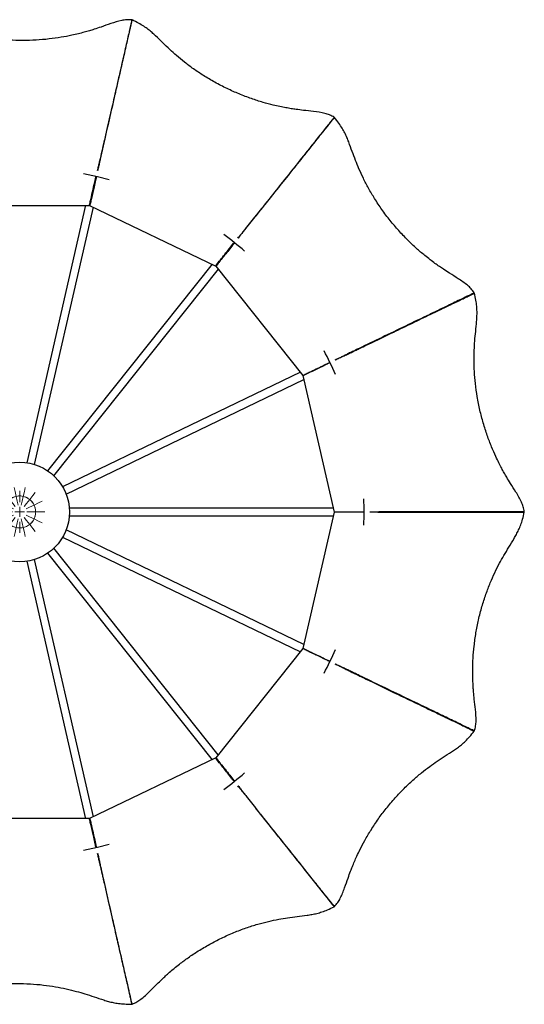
# Model space of a CAD drawing. Header units: millimetres. Extents: x 568 to 833, y 385 to 843.
# Tile 3 of 3: x 695 to 821, y 596 to 843. Entities that reach past the tile are written whole.
import ezdxf

# ---------------------------------------------------------------- set-up
doc = ezdxf.new("R2010")
doc.units = ezdxf.units.MM

# ---------------------------------------------------------------- blocks, each defined once
blk = doc.blocks.new('SW_CENTERMARKSYMBOL_0')
at = {"color": 0, "linetype": 'Continuous', "lineweight": 18}
for p, q in [((2.45, 6.89), (2.23, 7.86)), ((4.8, 6.89), (5.02, 7.86)), ((0.34, 5.87), (-0.29, 6.65)), ((1.12, 4.89), (0.34, 5.87)), ((2.73, 5.67), (2.45, 6.89)), ((2.73, 5.67), (3.01, 4.45)), ((3.62, 4.25), (3.62, 7.02)), ((4.52, 5.67), (4.24, 4.45)), ((4.52, 5.67), (4.8, 6.89)), ((6.13, 4.89), (6.91, 5.87)), ((6.91, 5.87), (7.54, 6.65)), ((-1.13, 4.03), (-2.03, 4.47)), ((0, 3.49), (-1.13, 4.03)), ((0, 3.49), (1.13, 2.95)), ((1.12, 4.89), (1.9, 3.91)), ((1.13, 2.95), (2.03, 2.51)), ((1.9, 3.91), (2.52, 3.13)), ((3.01, 4.45), (3.23, 3.47)), ((3.62, 1.75), (3.62, 3)), ((4.24, 4.45), (4.02, 3.47)), ((5.35, 3.91), (4.73, 3.13)), ((6.12, 2.95), (5.22, 2.51)), ((6.13, 4.89), (5.35, 3.91)), ((7.25, 3.49), (6.12, 2.95)), ((7.25, 3.49), (8.37, 4.03)), ((8.37, 4.03), (9.28, 4.47)), ((-1.65, 1.75), (-2.65, 1.75)), ((1.12, 1.75), (-1.65, 1.75)), ((-0.4, 1.75), (-1.65, 1.75)), ((0, 0), (-1.13, -0.54)), ((-0.4, 1.75), (0.85, 1.75)), ((0, 0), (1.13, 0.54)), ((0.85, 1.75), (1.85, 1.75)), ((1.13, 0.54), (2.03, 0.98)), ((1.9, -0.42), (2.52, 0.36)), ((3.62, 1.75), (2.37, 1.75)), ((3.01, -0.96), (3.23, 0.02)), ((3.62, 1.75), (3.62, 0.5)), ((3.62, 1.75), (4.87, 1.75)), ((4.24, -0.96), (4.02, 0.02)), ((5.35, -0.42), (4.73, 0.36)), ((6.12, 0.54), (5.22, 0.98)), ((6.4, 1.75), (5.4, 1.75)), ((6.12, 1.75), (8.9, 1.75)), ((7.25, 0), (6.12, 0.54)), ((7.65, 1.75), (6.4, 1.75)), ((7.65, 1.75), (8.9, 1.75)), ((8.9, 1.75), (9.9, 1.75)), ((-1.13, -0.54), (-2.03, -0.98)), ((0.34, -2.38), (-0.29, -3.16)), ((1.12, -1.4), (0.34, -2.38)), ((1.12, -1.4), (1.9, -0.42)), ((2.73, -2.18), (2.45, -3.4)), ((2.73, -2.18), (3.01, -0.96)), ((3.62, -0.75), (3.62, -3.53)), ((4.52, -2.18), (4.24, -0.96)), ((4.52, -2.18), (4.8, -3.4)), ((6.13, -1.4), (5.35, -0.42)), ((6.13, -1.4), (6.91, -2.38)), ((6.91, -2.38), (7.54, -3.16)), ((7.25, 0), (8.37, -0.54)), ((8.37, -0.54), (9.28, -0.98)), ((2.45, -3.4), (2.23, -4.37)), ((4.8, -3.4), (5.02, -4.37))]:
    blk.add_line(p, q, dxfattribs=at)
for start, end in [(110.7674, 128.5714), (102.8571, 120.6612), (85.0531, 102.8571), (77.1429, 94.9469), (59.3388, 77.1429), (51.4286, 69.2326), (162.196, 180), (154.2857, 172.0898), (136.4817, 154.2857), (128.5714, 146.3755), (33.6245, 51.4286), (25.7143, 43.5183), (7.9102, 25.7143), (360, 17.804), (180, 197.804), (187.9102, 205.7143), (334.2857, 352.0898), (342.196, 360), (205.7143, 223.5183), (213.6245, 231.4286), (231.4286, 249.2326), (239.3388, 257.1429), (257.1429, 274.9469), (265.0531, 282.8571), (282.8571, 300.6612), (290.7674, 308.5714), (308.5714, 326.3755), (316.4817, 334.2857)]:
    blk.add_arc((3.62, 1.75), 4.02, start, end, dxfattribs=at)

msp = doc.modelspace()

# ---------------------------------------------------------------- linework, layer by layer
at = {"color": 7, "linetype": 'Continuous', "lineweight": 25}
for p, q in [((723, 842.85), (722.97, 842.78)), ((677.17, 796.28), (712.31, 796.28)), ((711.29, 796.31), (696.54, 731.66)), ((712.3, 796.29), (743.98, 781.03)), ((698.49, 731.22), (713.24, 795.87)), ((743.07, 781.5), (701.73, 729.66)), ((703.29, 728.41), (744.64, 780.25)), ((743.97, 781.05), (765.89, 753.56)), ((765.28, 754.37), (705.53, 725.6)), ((706.4, 723.8), (766.15, 752.57)), ((765.89, 753.56), (773.71, 719.29)), ((773.51, 720.29), (707.2, 720.29)), ((707.2, 718.29), (773.51, 718.29)), ((773.71, 719.29), (765.89, 685.03)), ((766.14, 686.01), (706.4, 714.79)), ((705.53, 712.98), (765.28, 684.21)), ((744.63, 658.33), (703.29, 710.17)), ((713.24, 642.72), (698.49, 707.37)), ((701.73, 708.93), (743.07, 657.08)), ((696.54, 706.92), (711.29, 642.27)), ((765.89, 685.03), (743.98, 657.55)), ((808.88, 664.35), (808.95, 664.32)), ((743.98, 657.55), (712.3, 642.29)), ((712.31, 642.3), (677.17, 642.3))]:
    msp.add_line(p, q, dxfattribs=at)
at = {"color": 7, "linetype": 'Continuous', "lineweight": 25, "flags": 128}
for points in [[(710.74, 804.3), (714.26, 803.56), (717.21, 802.82)], [(744.41, 781.66), (744.45, 781.62), (744.48, 781.6)], [(717.21, 635.76), (714.26, 635.02), (710.74, 634.28)]]:
    msp.add_lwpolyline(points, dxfattribs=at)
at = {"color": 8, "linetype": 'Continuous', "lineweight": 25, "flags": 128}
for points in [[(712.59, 797.28), (712.54, 797.29), (712.49, 797.3)], [(744.66, 781.81), (744.62, 781.84), (744.58, 781.88)], [(766.85, 753.96), (766.82, 754.01), (766.8, 754.05)], [(774.75, 719.24), (774.75, 719.29), (774.75, 719.34)], [(744.58, 656.71), (744.62, 656.74), (744.66, 656.77)], [(712.49, 641.28), (712.54, 641.29), (712.59, 641.3)]]:
    msp.add_lwpolyline(points, dxfattribs=at)
at = {"color": 7, "linetype": 'Continuous', "lineweight": 25}
msp.add_circle((694.74, 719.29), 12.5, dxfattribs=at)
for start, end in [(49.2307, 53.6265), (23.5164, 27.9122), (357.8021, 2.1979), (332.0878, 336.4836), (306.3735, 310.7694)]:
    msp.add_arc((694.74, 719.29), 86.5, start, end, dxfattribs=at)
for points, knots in [([(722.91, 842.87), (722.47, 842.89), (721.62, 842.94), (719.82, 842.66), (717.7, 841.97), (715.41, 841.15), (713.63, 840.56), (712.22, 840.12), (710.9, 839.75), (709.42, 839.36), (707.49, 838.91), (705.06, 838.45), (702.07, 838.03), (698.85, 837.76), (695.48, 837.65), (692.12, 837.75), (688.87, 838.03), (685.85, 838.45), (683.08, 838.99), (680.61, 839.61), (678.27, 840.29), (675.99, 841.05), (674.04, 841.72), (672.45, 842.2), (671.22, 842.5), (669.86, 842.73), (668.31, 842.86), (667.2, 842.87), (666.59, 842.87)], [0, 0, 0, 0, 0.022992, 0.044507, 0.094384, 0.139034, 0.171078, 0.192196, 0.215745, 0.242361, 0.272185, 0.318622, 0.37147, 0.429227, 0.486635, 0.54686, 0.603866, 0.656788, 0.705001, 0.75078, 0.789768, 0.832131, 0.875972, 0.897063, 0.918828, 0.942136, 0.968429, 1, 1, 1, 1]), ([(714.28, 805.05), (714.32, 805.23), (714.43, 805.65), (714.64, 806.5), (714.9, 807.58), (715.17, 808.64), (715.4, 809.69), (715.65, 810.74), (716.06, 812.54), (716.85, 815.94), (717.93, 820.68), (719.14, 825.98), (720.06, 830.02), (720.76, 833.07), (721.23, 835.16), (721.68, 837.14), (722.07, 838.79), (722.37, 840.1), (722.62, 841.19), (722.81, 842.03), (722.94, 842.58), (723, 842.85), (722.99, 842.82), (722.99, 842.81)], [0, 0, 0, 0, 0.014146, 0.034339, 0.054641, 0.080469, 0.104919, 0.129476, 0.154111, 0.231749, 0.368981, 0.487733, 0.604521, 0.65334, 0.70242, 0.752229, 0.790332, 0.82855, 0.866864, 0.905252, 0.943694, 0.982166, 1, 1, 1, 1]), ([(722.91, 842.83), (722.91, 842.84), (722.92, 842.87), (722.86, 842.62), (722.73, 842.07), (722.54, 841.24), (722.28, 840.08), (721.94, 838.57), (721.51, 836.67), (721.06, 834.69), (720.61, 832.73), (719.81, 829.22), (718.67, 824.24), (717.21, 817.85), (716.17, 813.29), (715.54, 810.53), (715.3, 809.48), (715.08, 808.52), (714.87, 807.51), (714.66, 806.52), (714.48, 805.65), (714.39, 805.22), (714.35, 805.04)], [0, 0, 0, 0, 0.015485, 0.053798, 0.092144, 0.130539, 0.169008, 0.215282, 0.261721, 0.307573, 0.353764, 0.400164, 0.554568, 0.70486, 0.851036, 0.875424, 0.899899, 0.924674, 0.944775, 0.965078, 0.985492, 1, 1, 1, 1]), ([(722.89, 842.62), (722.89, 842.66), (722.9, 842.74), (722.91, 842.83), (722.91, 842.87)], [0, 0, 0, 0, 0.499683, 1, 1, 1, 1]), ([(773.74, 818.41), (773.36, 818.62), (772.61, 819.03), (770.86, 819.56), (768.65, 819.86), (766.23, 820.12), (764.37, 820.35), (762.92, 820.57), (761.57, 820.81), (760.06, 821.1), (758.13, 821.54), (755.73, 822.17), (752.86, 823.09), (749.84, 824.24), (746.76, 825.61), (743.78, 827.15), (740.97, 828.82), (738.44, 830.51), (736.18, 832.2), (734.21, 833.82), (732.4, 835.46), (730.67, 837.13), (729.21, 838.57), (727.98, 839.7), (727, 840.5), (725.89, 841.3), (724.54, 842.09), (723.54, 842.58), (723, 842.85)], [0, 0, 0, 0, 0.022992, 0.044507, 0.094384, 0.139034, 0.171078, 0.192196, 0.215745, 0.242361, 0.272185, 0.318622, 0.37147, 0.429227, 0.486635, 0.54686, 0.603866, 0.656788, 0.705001, 0.75078, 0.789768, 0.832131, 0.875972, 0.897063, 0.918828, 0.942136, 0.968429, 1, 1, 1, 1]), ([(773.61, 818.19), (773.63, 818.23), (773.68, 818.3), (773.72, 818.37), (773.74, 818.41)], [0, 0, 0, 0, 0.499683, 1, 1, 1, 1]), ([(749.55, 788.08), (749.67, 788.22), (749.95, 788.56), (750.51, 789.23), (751.21, 790.09), (751.91, 790.93), (752.58, 791.77), (753.25, 792.61), (754.41, 794.05), (756.59, 796.78), (759.63, 800.57), (763.01, 804.82), (765.59, 808.06), (767.55, 810.51), (768.88, 812.19), (770.15, 813.78), (771.21, 815.1), (772.05, 816.15), (772.75, 817.02), (773.29, 817.7), (773.64, 818.14), (773.81, 818.35), (773.79, 818.33), (773.78, 818.32)], [0, 0, 0, 0, 0.01417, 0.034399, 0.054737, 0.08061, 0.105103, 0.129701, 0.15438, 0.232153, 0.369625, 0.488585, 0.605576, 0.65448, 0.703646, 0.753542, 0.791711, 0.829996, 0.868377, 0.906832, 0.945341, 0.983881, 1, 1, 1, 1]), ([(773.72, 818.38), (773.73, 818.38), (773.74, 818.41), (773.58, 818.2), (773.24, 817.77), (772.7, 817.1), (771.96, 816.17), (771, 814.95), (769.79, 813.43), (768.52, 811.84), (767.27, 810.27), (765.02, 807.46), (761.84, 803.47), (757.75, 798.34), (754.83, 794.68), (753.06, 792.47), (752.39, 791.63), (751.78, 790.86), (751.15, 790.04), (750.53, 789.24), (749.99, 788.54), (749.72, 788.19), (749.61, 788.04)], [0, 0, 0, 0, 0.015485, 0.053798, 0.092144, 0.130539, 0.169008, 0.215282, 0.261721, 0.307573, 0.353764, 0.400164, 0.554568, 0.70486, 0.851036, 0.875424, 0.899899, 0.924674, 0.944775, 0.965078, 0.985492, 1, 1, 1, 1]), ([(773.81, 818.35), (773.77, 818.32), (773.71, 818.27), (773.64, 818.22), (773.61, 818.19)], [0, 0, 0, 0, 0.500369, 1, 1, 1, 1]), ([(808.92, 774.31), (808.67, 774.67), (808.17, 775.37), (806.83, 776.6), (804.97, 777.83), (802.9, 779.11), (801.32, 780.13), (800.11, 780.96), (798.99, 781.76), (797.76, 782.68), (796.22, 783.91), (794.33, 785.52), (792.14, 787.6), (789.92, 789.94), (787.74, 792.51), (785.72, 795.19), (783.91, 797.92), (782.36, 800.53), (781.06, 803.04), (780, 805.36), (779.07, 807.61), (778.24, 809.87), (777.55, 811.8), (776.93, 813.35), (776.4, 814.5), (775.74, 815.7), (774.87, 817), (774.18, 817.87), (773.81, 818.35)], [0, 0, 0, 0, 0.022992, 0.044507, 0.094384, 0.139034, 0.171078, 0.192196, 0.215745, 0.242361, 0.272185, 0.318622, 0.37147, 0.429227, 0.486635, 0.54686, 0.603866, 0.656788, 0.705001, 0.75078, 0.789768, 0.832131, 0.875972, 0.897063, 0.918828, 0.942136, 0.968429, 1, 1, 1, 1]), ([(712.27, 796.34), (712.27, 796.35), (712.28, 796.39), (712.41, 796.95), (712.54, 797.49), (712.91, 799.11), (713.35, 801.06), (713.77, 802.9), (713.91, 803.5), (713.92, 803.55)], [0, 0, 0, 0, 0.045135, 0.121389, 0.194865, 0.268341, 0.762101, 0.979355, 1, 1, 1, 1]), ([(714.02, 803.53), (713.98, 803.38), (713.91, 803.07), (713.71, 802.2), (713.33, 800.51), (712.94, 798.82), (712.63, 797.47), (712.51, 796.93), (712.39, 796.37), (712.38, 796.33), (712.38, 796.31)], [0, 0, 0, 0, 0.057318, 0.126445, 0.3437, 0.731657, 0.805134, 0.87861, 0.954865, 1, 1, 1, 1]), ([(743.96, 781.1), (743.97, 781.11), (744, 781.15), (744.36, 781.59), (744.7, 782.02), (745.74, 783.32), (746.99, 784.89), (748.16, 786.36), (748.55, 786.84), (748.58, 786.88)], [0, 0, 0, 0, 0.045134, 0.121387, 0.194862, 0.268336, 0.762087, 0.979337, 1, 1, 1, 1]), ([(748.66, 786.82), (748.56, 786.71), (748.36, 786.45), (747.81, 785.76), (746.73, 784.4), (745.64, 783.04), (744.78, 781.96), (744.43, 781.53), (744.08, 781.08), (744.06, 781.05), (744.05, 781.03)], [0, 0, 0, 0, 0.057323, 0.126449, 0.343704, 0.731658, 0.805135, 0.878611, 0.954865, 1, 1, 1, 1]), ([(773.97, 757.49), (774.14, 757.56), (774.53, 757.75), (775.33, 758.11), (776.33, 758.57), (777.33, 759.03), (778.3, 759.5), (779.27, 759.96), (780.94, 760.76), (784.09, 762.27), (788.47, 764.37), (793.36, 766.73), (797.09, 768.53), (799.92, 769.89), (801.85, 770.82), (803.68, 771.7), (805.21, 772.43), (806.42, 773.01), (807.43, 773.49), (808.21, 773.87), (808.72, 774.12), (808.96, 774.23), (808.93, 774.22), (808.92, 774.22)], [0, 0, 0, 0, 0.014146, 0.034339, 0.054641, 0.080469, 0.104919, 0.129476, 0.154111, 0.231749, 0.368981, 0.487733, 0.604521, 0.65334, 0.70242, 0.752229, 0.790332, 0.82855, 0.866864, 0.905252, 0.943694, 0.982166, 1, 1, 1, 1]), ([(808.89, 774.3), (808.9, 774.3), (808.93, 774.31), (808.69, 774.2), (808.19, 773.96), (807.42, 773.59), (806.35, 773.07), (804.95, 772.39), (803.2, 771.54), (801.37, 770.66), (799.56, 769.79), (796.32, 768.23), (791.71, 766.02), (785.8, 763.17), (781.59, 761.14), (779.04, 759.92), (778.07, 759.45), (777.18, 759.02), (776.26, 758.56), (775.36, 758.11), (774.57, 757.71), (774.17, 757.51), (774.01, 757.42)], [0, 0, 0, 0, 0.015485, 0.053798, 0.092144, 0.130539, 0.169008, 0.215282, 0.261721, 0.307573, 0.353764, 0.400164, 0.554568, 0.70486, 0.851036, 0.875424, 0.899899, 0.924674, 0.944775, 0.965078, 0.985492, 1, 1, 1, 1]), ([(808.96, 774.23), (808.91, 774.23), (808.83, 774.21), (808.75, 774.19), (808.71, 774.18)], [0, 0, 0, 0, 0.500369, 1, 1, 1, 1]), ([(821.49, 719.32), (821.41, 719.76), (821.27, 720.6), (820.59, 722.29), (819.45, 724.21), (818.15, 726.26), (817.17, 727.86), (816.43, 729.14), (815.77, 730.34), (815.06, 731.7), (814.2, 733.48), (813.2, 735.75), (812.13, 738.57), (811.15, 741.65), (810.3, 744.91), (809.65, 748.2), (809.19, 751.44), (808.94, 754.47), (808.85, 757.29), (808.89, 759.84), (809.04, 762.28), (809.27, 764.67), (809.49, 766.71), (809.6, 768.37), (809.62, 769.64), (809.55, 771.01), (809.33, 772.56), (809.09, 773.64), (808.96, 774.23)], [0, 0, 0, 0, 0.022992, 0.044507, 0.094384, 0.139034, 0.171078, 0.192196, 0.215745, 0.242361, 0.272185, 0.318622, 0.37147, 0.429227, 0.486635, 0.54686, 0.603866, 0.656788, 0.705001, 0.75078, 0.789768, 0.832131, 0.875972, 0.897063, 0.918828, 0.942136, 0.968429, 1, 1, 1, 1]), ([(765.91, 753.62), (765.92, 753.63), (765.96, 753.65), (766.47, 753.89), (766.97, 754.13), (768.47, 754.85), (770.28, 755.72), (771.97, 756.54), (772.53, 756.81), (772.57, 756.83)], [0, 0, 0, 0, 0.045133, 0.121383, 0.194856, 0.268328, 0.762064, 0.979307, 1, 1, 1, 1]), ([(772.62, 756.74), (772.48, 756.68), (772.19, 756.53), (771.39, 756.15), (769.83, 755.4), (768.26, 754.64), (767.02, 754.04), (766.52, 753.8), (766.01, 753.55), (765.97, 753.53), (765.95, 753.52)], [0, 0, 0, 0, 0.057339, 0.126464, 0.343715, 0.731663, 0.805138, 0.878613, 0.954866, 1, 1, 1, 1]), ([(773.75, 719.35), (773.77, 719.35), (773.81, 719.34), (774.38, 719.34), (774.94, 719.34), (776.6, 719.34), (778.6, 719.34), (780.49, 719.34), (781.1, 719.34), (781.15, 719.34)], [0, 0, 0, 0, 0.045131, 0.121378, 0.194847, 0.268317, 0.762032, 0.979266, 1, 1, 1, 1]), ([(781.15, 719.24), (781, 719.24), (780.68, 719.24), (779.8, 719.24), (778.06, 719.24), (776.32, 719.24), (774.94, 719.24), (774.38, 719.24), (773.81, 719.24), (773.77, 719.24), (773.75, 719.24)], [0, 0, 0, 0, 0.057366, 0.126489, 0.343734, 0.731671, 0.805144, 0.878616, 0.954867, 1, 1, 1, 1]), ([(782.7, 719.33), (782.88, 719.32), (783.32, 719.32), (784.19, 719.3), (785.3, 719.28), (786.4, 719.26), (787.47, 719.26), (788.55, 719.26), (790.39, 719.25), (793.88, 719.25), (798.74, 719.24), (804.18, 719.24), (808.32, 719.24), (811.45, 719.24), (813.6, 719.25), (815.63, 719.25), (817.32, 719.24), (818.67, 719.24), (819.79, 719.23), (820.65, 719.23), (821.22, 719.23), (821.49, 719.24), (821.46, 719.24), (821.45, 719.24)], [0, 0, 0, 0, 0.014146, 0.034339, 0.054641, 0.080469, 0.104919, 0.129476, 0.154111, 0.231749, 0.368981, 0.487733, 0.604521, 0.65334, 0.70242, 0.752229, 0.790332, 0.82855, 0.866864, 0.905252, 0.943694, 0.982166, 1, 1, 1, 1]), ([(821.45, 719.32), (821.46, 719.32), (821.49, 719.32), (821.23, 719.32), (820.67, 719.32), (819.82, 719.32), (818.63, 719.32), (817.08, 719.31), (815.13, 719.31), (813.1, 719.31), (811.09, 719.31), (807.49, 719.31), (802.38, 719.31), (795.82, 719.31), (791.15, 719.32), (788.32, 719.32), (787.24, 719.32), (786.26, 719.32), (785.23, 719.3), (784.22, 719.28), (783.33, 719.27), (782.88, 719.26), (782.7, 719.26)], [0, 0, 0, 0, 0.015485, 0.053798, 0.092144, 0.130539, 0.169008, 0.215282, 0.261721, 0.307573, 0.353764, 0.400164, 0.554568, 0.70486, 0.851036, 0.875424, 0.899899, 0.924674, 0.944775, 0.965078, 0.985492, 1, 1, 1, 1]), ([(784.91, 719.29), (784.99, 719.29), (785.48, 719.29), (786.31, 719.29), (787.35, 719.29), (788.43, 719.29), (790.28, 719.29), (793.77, 719.29), (798.63, 719.29), (804.07, 719.29), (808.21, 719.29), (811.34, 719.29), (813.48, 719.29), (815.49, 719.29), (817.17, 719.29), (818.48, 719.29), (819.58, 719.29), (820.42, 719.29), (820.98, 719.29), (821.24, 719.29), (821.21, 719.29), (821.2, 719.29)], [0, 0, 0, 0, 0.005496, 0.031058, 0.057019, 0.0830925, 0.1092504, 0.1916873, 0.3373981, 0.4634884, 0.5874932, 0.6393296, 0.6914419, 0.7440062, 0.7836191, 0.8233562, 0.8631943, 0.9031105, 0.9430819, 0.983085, 1, 1, 1, 1]), ([(808.95, 664.32), (809.07, 664.75), (809.3, 665.57), (809.43, 667.39), (809.24, 669.61), (808.95, 672.02), (808.76, 673.89), (808.65, 675.36), (808.58, 676.73), (808.53, 678.26), (808.53, 680.24), (808.61, 682.72), (808.87, 685.73), (809.32, 688.92), (809.97, 692.23), (810.81, 695.48), (811.81, 698.6), (812.89, 701.44), (814.03, 704.02), (815.18, 706.3), (816.37, 708.43), (817.62, 710.48), (818.7, 712.23), (819.52, 713.67), (820.09, 714.81), (820.62, 716.08), (821.09, 717.56), (821.35, 718.65), (821.48, 719.24)], [0, 0, 0, 0, 0.0229919, 0.0445072, 0.0943839, 0.139034, 0.1710777, 0.1921957, 0.2157451, 0.242361, 0.2721846, 0.3186215, 0.3714701, 0.4292268, 0.4866347, 0.5468598, 0.603866, 0.6567884, 0.7050014, 0.7507801, 0.7897678, 0.8321307, 0.8759717, 0.8970628, 0.9188281, 0.9421356, 0.9684288, 1, 1, 1, 1]), ([(772.57, 681.75), (772.44, 681.82), (772.15, 681.96), (771.35, 682.34), (769.79, 683.1), (768.22, 683.85), (766.97, 684.45), (766.47, 684.69), (765.96, 684.93), (765.92, 684.95), (765.91, 684.96)], [0, 0, 0, 0, 0.0574047, 0.1265252, 0.3437609, 0.7316817, 0.8051516, 0.8786215, 0.954869, 1, 1, 1, 1]), ([(765.95, 685.06), (765.97, 685.05), (766.01, 685.03), (766.52, 684.78), (767.02, 684.54), (768.51, 683.82), (770.32, 682.95), (772.02, 682.13), (772.57, 681.87), (772.62, 681.84)], [0, 0, 0, 0, 0.045128, 0.121371, 0.194837, 0.268302, 0.76199, 0.979213, 1, 1, 1, 1]), ([(808.92, 664.34), (808.92, 664.34), (808.95, 664.32), (808.72, 664.44), (808.22, 664.68), (807.44, 665.05), (806.37, 665.56), (804.97, 666.23), (803.22, 667.07), (801.39, 667.96), (799.58, 668.83), (796.34, 670.39), (791.73, 672.61), (785.82, 675.45), (781.61, 677.48), (779.06, 678.71), (778.09, 679.18), (777.21, 679.61), (776.27, 680.04), (775.35, 680.46), (774.54, 680.83), (774.14, 681.02), (773.97, 681.09)], [0, 0, 0, 0, 0.015485, 0.053798, 0.092144, 0.130539, 0.169008, 0.215282, 0.261721, 0.307573, 0.353764, 0.400164, 0.554568, 0.70486, 0.851036, 0.875424, 0.899899, 0.924674, 0.944775, 0.965078, 0.985492, 1, 1, 1, 1]), ([(774.01, 681.16), (774.17, 681.08), (774.55, 680.88), (775.34, 680.49), (776.32, 679.99), (777.3, 679.49), (778.27, 679.03), (779.24, 678.56), (780.9, 677.76), (784.05, 676.23), (788.42, 674.12), (793.32, 671.76), (797.05, 669.97), (799.88, 668.61), (801.81, 667.68), (803.64, 666.8), (805.16, 666.06), (806.37, 665.47), (807.38, 664.98), (808.16, 664.61), (808.67, 664.36), (808.91, 664.25), (808.88, 664.26), (808.87, 664.27)], [0, 0, 0, 0, 0.0141456, 0.0343395, 0.0546412, 0.0804693, 0.1049194, 0.1294755, 0.1541111, 0.2317487, 0.3689809, 0.4877333, 0.6045205, 0.6533399, 0.7024195, 0.7522293, 0.7903316, 0.8285499, 0.8668637, 0.905252, 0.9436935, 0.9821662, 1, 1, 1, 1]), ([(773.79, 620.21), (774.08, 620.54), (774.65, 621.18), (775.55, 622.76), (776.34, 624.85), (777.13, 627.15), (777.77, 628.92), (778.31, 630.29), (778.84, 631.55), (779.46, 632.95), (780.31, 634.74), (781.47, 636.93), (783.01, 639.53), (784.8, 642.22), (786.82, 644.91), (788.99, 647.48), (791.24, 649.85), (793.44, 651.94), (795.59, 653.77), (797.62, 655.32), (799.61, 656.73), (801.62, 658.04), (803.36, 659.14), (804.73, 660.09), (805.73, 660.86), (806.76, 661.78), (807.83, 662.91), (808.53, 663.78), (808.91, 664.25)], [0, 0, 0, 0, 0.022992, 0.044507, 0.094384, 0.139034, 0.171078, 0.192196, 0.215745, 0.242361, 0.272185, 0.318622, 0.37147, 0.429227, 0.486635, 0.54686, 0.603866, 0.656788, 0.705001, 0.75078, 0.789768, 0.832131, 0.875972, 0.897063, 0.918828, 0.942136, 0.968429, 1, 1, 1, 1]), ([(748.58, 651.7), (748.49, 651.81), (748.28, 652.07), (747.73, 652.76), (746.65, 654.12), (745.57, 655.48), (744.7, 656.56), (744.36, 656.99), (744, 657.44), (743.97, 657.47), (743.96, 657.48)], [0, 0, 0, 0, 0.057454, 0.126571, 0.343796, 0.731696, 0.805162, 0.878628, 0.954871, 1, 1, 1, 1]), ([(744.05, 657.55), (744.06, 657.54), (744.08, 657.5), (744.43, 657.05), (744.78, 656.62), (745.81, 655.32), (747.07, 653.75), (748.24, 652.28), (748.62, 651.8), (748.66, 651.76)], [0, 0, 0, 0, 0.045125, 0.121363, 0.194824, 0.268285, 0.76194, 0.979148, 1, 1, 1, 1]), ([(773.77, 620.24), (773.77, 620.24), (773.79, 620.21), (773.63, 620.42), (773.28, 620.85), (772.75, 621.52), (772, 622.45), (771.03, 623.66), (769.82, 625.17), (768.55, 626.77), (767.3, 628.34), (765.06, 631.15), (761.87, 635.15), (757.78, 640.27), (754.87, 643.93), (753.1, 646.14), (752.43, 646.99), (751.82, 647.76), (751.16, 648.55), (750.52, 649.33), (749.95, 650.01), (749.67, 650.36), (749.55, 650.5)], [0, 0, 0, 0, 0.0154847, 0.0537981, 0.0921438, 0.1305392, 0.1690083, 0.2152815, 0.2617212, 0.3075728, 0.3537644, 0.4001636, 0.5545678, 0.7048598, 0.8510362, 0.8754242, 0.8998992, 0.9246739, 0.9447748, 0.9650781, 0.9854918, 1, 1, 1, 1]), ([(749.61, 650.54), (749.72, 650.4), (749.99, 650.06), (750.52, 649.36), (751.19, 648.48), (751.86, 647.61), (752.53, 646.77), (753.2, 645.93), (754.35, 644.48), (756.52, 641.75), (759.55, 637.94), (762.94, 633.7), (765.52, 630.46), (767.47, 628.01), (768.81, 626.34), (770.08, 624.75), (771.13, 623.42), (771.96, 622.36), (772.66, 621.49), (773.2, 620.81), (773.55, 620.37), (773.72, 620.16), (773.7, 620.19), (773.7, 620.2)], [0, 0, 0, 0, 0.014146, 0.034339, 0.054641, 0.080469, 0.104919, 0.129476, 0.154111, 0.231749, 0.368981, 0.487733, 0.604521, 0.65334, 0.70242, 0.752229, 0.790332, 0.82855, 0.866864, 0.905252, 0.943694, 0.982166, 1, 1, 1, 1]), ([(713.92, 635.03), (713.89, 635.18), (713.81, 635.49), (713.62, 636.36), (713.23, 638.05), (712.85, 639.74), (712.54, 641.09), (712.41, 641.63), (712.28, 642.19), (712.27, 642.23), (712.27, 642.25)], [0, 0, 0, 0, 0.057515, 0.126628, 0.343838, 0.731713, 0.805174, 0.878636, 0.954874, 1, 1, 1, 1]), ([(712.38, 642.27), (712.38, 642.25), (712.39, 642.21), (712.51, 641.66), (712.63, 641.12), (713, 639.5), (713.45, 637.54), (713.87, 635.7), (714.01, 635.11), (714.02, 635.05)], [0, 0, 0, 0, 0.045122, 0.121354, 0.194809, 0.268264, 0.761881, 0.979072, 1, 1, 1, 1]), ([(722.96, 595.76), (722.97, 595.75), (722.97, 595.72), (722.92, 595.98), (722.79, 596.52), (722.6, 597.36), (722.33, 598.51), (721.98, 600.03), (721.55, 601.92), (721.1, 603.9), (720.65, 605.86), (719.85, 609.37), (718.72, 614.35), (717.26, 620.75), (716.22, 625.3), (715.59, 628.06), (715.35, 629.12), (715.13, 630.08), (714.88, 631.08), (714.64, 632.06), (714.43, 632.92), (714.32, 633.35), (714.28, 633.53)], [0, 0, 0, 0, 0.015485, 0.053798, 0.092144, 0.130539, 0.169008, 0.215282, 0.261721, 0.307573, 0.353764, 0.400164, 0.554568, 0.70486, 0.851036, 0.875424, 0.899899, 0.924674, 0.944775, 0.965078, 0.985492, 1, 1, 1, 1]), ([(714.35, 633.54), (714.38, 633.37), (714.47, 632.94), (714.65, 632.08), (714.88, 631), (715.1, 629.93), (715.34, 628.88), (715.58, 627.83), (715.99, 626.03), (716.76, 622.62), (717.83, 617.88), (719.04, 612.58), (719.97, 608.55), (720.67, 605.49), (721.14, 603.4), (721.59, 601.42), (721.97, 599.77), (722.26, 598.46), (722.51, 597.37), (722.7, 596.52), (722.83, 595.97), (722.89, 595.71), (722.88, 595.74), (722.88, 595.75)], [0, 0, 0, 0, 0.0141456, 0.0343395, 0.0546412, 0.0804693, 0.1049194, 0.1294755, 0.1541111, 0.2317487, 0.3689809, 0.4877333, 0.6045205, 0.6533399, 0.7024195, 0.7522293, 0.7903316, 0.8285499, 0.8668637, 0.905252, 0.9436935, 0.9821662, 1, 1, 1, 1]), ([(773.48, 620.55), (773.47, 620.57), (773.4, 620.65), (773.1, 621.03), (772.72, 621.5), (772.41, 621.9), (772.32, 622)], [0, 0, 0, 0, 0.119508, 0.492682, 0.86642, 1, 1, 1, 1]), ([(722.97, 595.73), (723.38, 595.9), (724.17, 596.23), (725.67, 597.26), (727.29, 598.8), (728.99, 600.53), (730.34, 601.84), (731.42, 602.84), (732.44, 603.75), (733.61, 604.74), (735.15, 605.98), (737.14, 607.46), (739.66, 609.13), (742.44, 610.77), (745.43, 612.33), (748.49, 613.7), (751.55, 614.86), (754.45, 615.79), (757.18, 616.5), (759.68, 617.02), (762.08, 617.42), (764.46, 617.73), (766.51, 617.97), (768.15, 618.23), (769.39, 618.49), (770.71, 618.87), (772.17, 619.43), (773.17, 619.9), (773.72, 620.17)], [0, 0, 0, 0, 0.022992, 0.044507, 0.094384, 0.139034, 0.171078, 0.192196, 0.215745, 0.242361, 0.272185, 0.318622, 0.37147, 0.429227, 0.486635, 0.54686, 0.603866, 0.656788, 0.705001, 0.75078, 0.789768, 0.832131, 0.875972, 0.897063, 0.918828, 0.942136, 0.968429, 1, 1, 1, 1]), ([(773.61, 620.39), (773.64, 620.36), (773.7, 620.3), (773.76, 620.24), (773.79, 620.21)], [0, 0, 0, 0, 0.499683, 1, 1, 1, 1]), ([(773.72, 620.17), (773.7, 620.2), (773.67, 620.28), (773.63, 620.35), (773.61, 620.39)], [0, 0, 0, 0, 0.500369, 1, 1, 1, 1]), ([(666.56, 595.71), (667, 595.69), (667.86, 595.64), (669.66, 595.93), (671.78, 596.61), (674.07, 597.43), (675.85, 598.02), (677.26, 598.46), (678.58, 598.83), (680.06, 599.22), (681.99, 599.67), (684.42, 600.14), (687.41, 600.55), (690.63, 600.82), (694, 600.93), (697.36, 600.83), (700.61, 600.55), (703.62, 600.13), (706.4, 599.59), (708.87, 598.97), (711.21, 598.29), (713.49, 597.54), (715.44, 596.87), (717.03, 596.39), (718.26, 596.08), (719.62, 595.85), (721.17, 595.72), (722.28, 595.72), (722.89, 595.71)], [0, 0, 0, 0, 0.022992, 0.044507, 0.094384, 0.139034, 0.171078, 0.192196, 0.215745, 0.242361, 0.272185, 0.318622, 0.37147, 0.429227, 0.486635, 0.54686, 0.603866, 0.656788, 0.705001, 0.75078, 0.789768, 0.832131, 0.875972, 0.897063, 0.918828, 0.942136, 0.968429, 1, 1, 1, 1])]:
    msp.add_open_spline(points, degree=3, knots=knots, dxfattribs=at)

# ---------------------------------------------------------------- block references
at = {"color": 7, "linetype": 'Continuous', "lineweight": 18}
msp.add_blockref('SW_CENTERMARKSYMBOL_0', (691.12, 717.55), dxfattribs=at)

doc.saveas('drawing.dxf')
